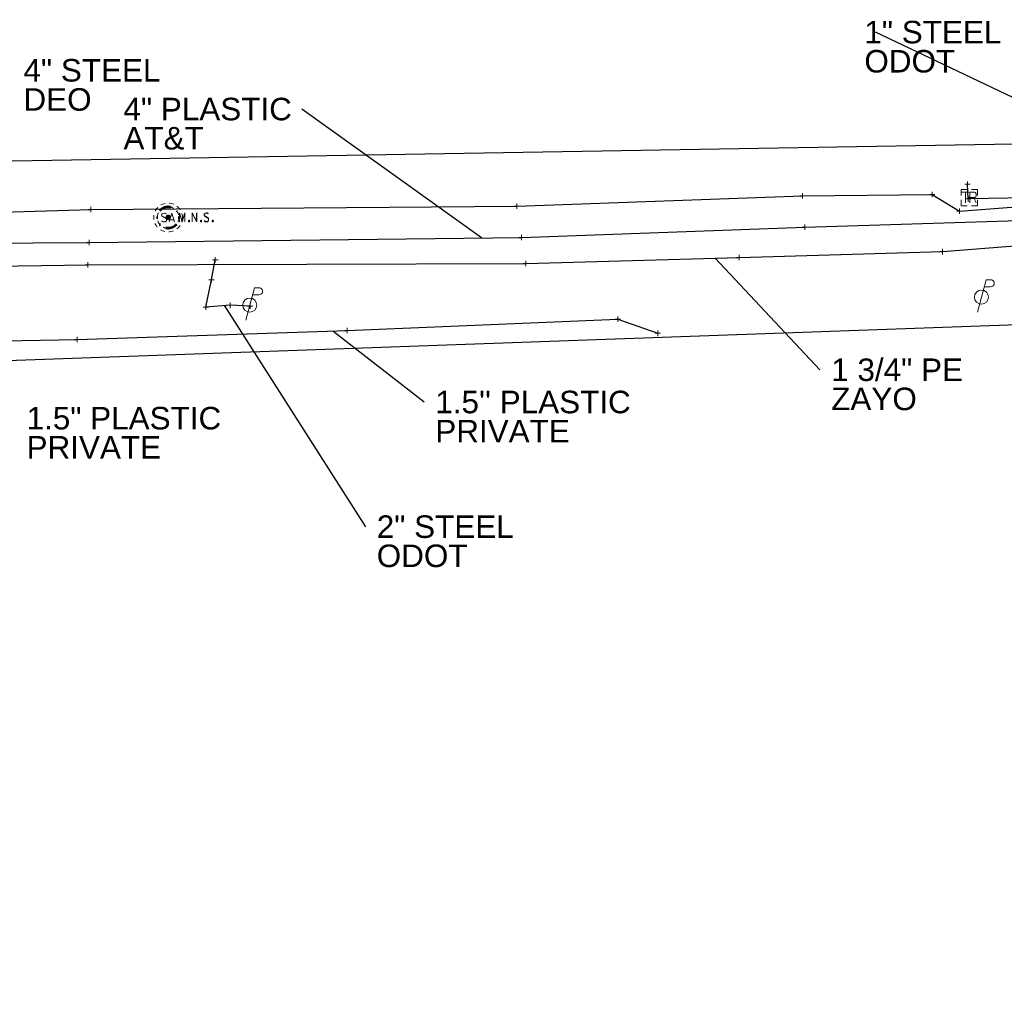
# Model space of a CAD drawing. Header units: feet. Extents: x 2474969 to 2485206, y 498780 to 500682.
# Tile 15 of 69: x 2477488 to 2477670, y 499885 to 500067. Entities that reach past the tile are written whole.
import ezdxf

# ---------------------------------------------------------------- set-up
doc = ezdxf.new("R2010")
doc.units = ezdxf.units.FT
doc.header["$MEASUREMENT"] = 0
for name, pattern in [('DGN Style 1', [0.063228, 0.000105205, -0.063123]), ('DGN Style 2', [0.017105, 0.010263, -0.006842]), ('DGN Style 4', [0.027369, 0.013684, -0.006842, 0, -0.006842]), ('DGN Style 5', [0.011974, 0.005132, -0.006842]), ('DGN Style 6', [6.093386, 0.003204, -1.281469, 2.242571, -1.281469, 0.003204, -1.281469]), ('DGN Style 7', [0.034211, 0.015395, -0.006842, 0.005132, -0.006842]), ('drainage01', [1.6, 0.85, -0.75]), ('interconnectex', [0])]:
    doc.linetypes.add(name, pattern=pattern)
for name, color, linetype in [('GK_Drainage_Nodes', 7, 'Continuous'), ('SG_X_Interconnect_Cable', 7, 'interconnectex'), ('SG_X_PullBox', 7, 'Continuous'), ('SV_P_Control_Cells_Set', 7, 'Continuous'), ('TX_X_10', 7, 'Continuous'), ('UT_X_Electric', 1, 'elecex'), ('UT_X_Electric_Cells', 1, 'Continuous'), ('UT_X_FO', 30, 'foex'), ('UT_X_Gas', 190, 'gasex'), ('UT_X_Sanitary_Cells', 3, 'Continuous'), ('UT_X_Telecom', 30, 'teleex')]:
    doc.layers.add(name, color=color, linetype=linetype)
for name, color, linetype, lineweight in [('GK_Drainage_Nodes (Construction)', 7, 'Continuous', 53), ('SG_X_PullBox (Construction)', 7, 'Continuous', 0), ('UT_X_Sanitary_Cells (Construction)', 3, 'Continuous', 0)]:
    doc.layers.add(name, color=color, linetype=linetype, lineweight=lineweight)
doc.layers.add('SV_X_Shot_Marker (Construction)', color=2, linetype='Continuous', lineweight=0, transparency=0.5)
doc.styles.get("Standard").update_dxf_attribs({"font": 'arial.ttf'})
doc.styles.add('Standard-Linetype-Ex', font='font30.shx')
doc.styles.add('Style-Arial', font='arial.ttf')
doc.linetypes.add('elecex', pattern='A,0.2,-0.1,0.2,-0.1,0.2,-0.1,0.2,-0.1,["E",Standard-Linetype-Ex,S=0.14,R=0,X=0,Y=-0.05],-0.2', length=1.4)
doc.linetypes.add('foex', pattern='A,0.2,-0.1,0.2,-0.1,0.2,-0.1,0.2,-0.1,["FO",Standard-Linetype-Ex,S=0.14,R=0,X=0,Y=-0.05],-0.3', length=1.5)
doc.linetypes.add('gasex', pattern='A,0.2,-0.1,0.2,-0.1,0.2,-0.1,0.2,-0.1,["G",Standard-Linetype-Ex,S=0.14,R=0,X=0,Y=-0.05],-0.25', length=1.45)
doc.linetypes.add('teleex', pattern='A,0.2,-0.1,0.2,-0.1,0.2,-0.1,0.2,-0.1,["T",Standard-Linetype-Ex,S=0.14,R=0,X=0,Y=-0.05],-0.2', length=1.4)
doc.dimstyles.get("Standard").update_dxf_attribs({"dimtxt": 0.18, "dimasz": 0.18, "dimexe": 0.18, "dimexo": 0.0625, "dimgap": 0.09, "dimtad": 0, "dimtih": 1, "dimtoh": 1, "dimdec": 4, "dimzin": 0, "dimdsep": 46, "dimtxsty": 'Standard', "dimcen": 0.09, "dimadec": 0, "dimazin": 0, "dimtfac": 1, "dimtdec": 4, "dimtofl": 0, "dimtmove": 0, "dimatfit": 3, "dimfxl": 1, "dimtolj": 1, "dimtzin": 0, "dimarcsym": 0})

# ---------------------------------------------------------------- blocks, each defined once
blk = doc.blocks.new('SVPT_1013')
at = {"layer": 'SV_X_Shot_Marker (Construction)', "transparency": 33554495}
for p, q in [((-0.025, 0), (0.025, 0)), ((0, 0.025), (0, -0.025))]:
    blk.add_line(p, q, dxfattribs=at)
blk.add_point((0, 0), dxfattribs=at)
blk = doc.blocks.new('SVPT_1014')
at = {"layer": 'SV_X_Shot_Marker (Construction)', "transparency": 33554495}
for p, q in [((-0.025, 0), (0.025, 0)), ((0, 0.025), (0, -0.025))]:
    blk.add_line(p, q, dxfattribs=at)
blk.add_point((0, 0), dxfattribs=at)
blk = doc.blocks.new('SVPT_1015')
at = {"layer": 'SV_X_Shot_Marker (Construction)', "transparency": 33554495}
for p, q in [((-0.025, 0), (0.025, 0)), ((0, 0.025), (0, -0.025))]:
    blk.add_line(p, q, dxfattribs=at)
blk.add_point((0, 0), dxfattribs=at)
blk = doc.blocks.new('SVPT_1016')
at = {"layer": 'SV_X_Shot_Marker (Construction)', "transparency": 33554495}
for p, q in [((-0.025, 0), (0.025, 0)), ((0, 0.025), (0, -0.025))]:
    blk.add_line(p, q, dxfattribs=at)
blk.add_point((0, 0), dxfattribs=at)
blk = doc.blocks.new('MNAILS_3')
at = {"layer": 'SV_P_Control_Cells_Set', "linetype": 'Continuous', "lineweight": 0}
h = blk.add_hatch(color=7, dxfattribs=at)
edge = h.paths.add_edge_path()
edge.add_arc((0, 0), 0.0249, 0, 360)
at = {"layer": 'SV_P_Control_Cells_Set', "color": 7, "linetype": 'Continuous', "lineweight": 0, "flags": 128}
for points in [[(0.1045, -0.04), (0.1045, 0.04), (0.1299, -0.04), (0.1541, 0.04), (0.1541, -0.04)], [(0.223, -0.04), (0.223, 0.04), (0.2644, -0.04), (0.2644, 0.04)], [(0.3718, 0.0343), (0.3707, 0.0356), (0.3691, 0.0368), (0.3641, 0.0387), (0.358, 0.04), (0.3536, 0.04), (0.352, 0.04), (0.3448, 0.0381), (0.3388, 0.0343), (0.3349, 0.0293), (0.3338, 0.0242), (0.3338, 0.0204), (0.3349, 0.0154), (0.3393, 0.011), (0.3696, -0.0079), (0.3724, -0.0104), (0.3735, -0.0129), (0.3746, -0.0167), (0.3746, -0.0205), (0.374, -0.0243), (0.3735, -0.0268), (0.3724, -0.03), (0.3713, -0.0325), (0.3702, -0.0344), (0.3685, -0.0362), (0.3669, -0.0375), (0.3647, -0.0388), (0.363, -0.0394), (0.358, -0.04), (0.3503, -0.04), (0.3454, -0.0388), (0.3382, -0.0344), (0.3338, -0.0306)], [(0.1927, -0.0293), (0.1955, -0.0293), (0.1971, -0.0306), (0.1988, -0.0331), (0.1988, -0.0362), (0.1971, -0.0388), (0.1955, -0.04), (0.1927, -0.04), (0.1911, -0.0388), (0.1894, -0.0362), (0.1894, -0.0331), (0.1911, -0.0306), (0.1927, -0.0293)], [(0.3035, -0.0293), (0.3062, -0.0293), (0.3079, -0.0306), (0.3095, -0.0331), (0.3095, -0.0362), (0.3079, -0.0388), (0.3062, -0.04), (0.3035, -0.04), (0.3018, -0.0388), (0.3002, -0.0362), (0.3002, -0.0331), (0.3018, -0.0306), (0.3035, -0.0293)], [(0.4126, -0.0293), (0.4154, -0.0293), (0.417, -0.0306), (0.4187, -0.0331), (0.4187, -0.0362), (0.417, -0.0388), (0.4154, -0.04), (0.4126, -0.04), (0.411, -0.0388), (0.4093, -0.0362), (0.4093, -0.0331), (0.411, -0.0306), (0.4126, -0.0293)]]:
    blk.add_lwpolyline(points, dxfattribs=at)
blk = doc.blocks.new('MH1D-X-SAN_17')
at = {"layer": 'GK_Drainage_Nodes (Construction)', "color": 254, "linetype": 'DGN Style 6', "lineweight": 53}
blk.add_circle((0, 0), 2, dxfattribs=at)
at = {"layer": 'GK_Drainage_Nodes (Construction)', "color": 6, "linetype": 'DGN Style 1', "lineweight": 53}
blk.add_point((0, 2), dxfattribs=at)
at = {"layer": 'GK_Drainage_Nodes (Construction)', "color": 5, "linetype": 'DGN Style 7', "lineweight": 53}
blk.add_point((0, 0), dxfattribs=at)
at = {"layer": 'GK_Drainage_Nodes (Construction)', "color": 1, "linetype": 'DGN Style 5', "lineweight": 53}
blk.add_point((0, 0), dxfattribs=at)
at = {"layer": 'GK_Drainage_Nodes (Construction)', "color": 2, "linetype": 'DGN Style 4', "lineweight": 53}
blk.add_point((0, 0), dxfattribs=at)
at = {"layer": 'GK_Drainage_Nodes (Construction)', "color": 30, "linetype": 'DGN Style 2', "lineweight": 53}
blk.add_point((0, -2), dxfattribs=at)
at = {"layer": 'UT_X_Sanitary_Cells', "color": 3, "linetype": 'Continuous', "lineweight": 0, "flags": 128}
for points in [[(-0.33, 0.69), (-0.36, 0.71), (-0.4, 0.74), (-0.51, 0.77), (-0.65, 0.8), (-0.75, 0.8), (-0.79, 0.8), (-0.95, 0.76), (-1.09, 0.69), (-1.18, 0.59), (-1.2, 0.48), (-1.2, 0.41), (-1.18, 0.31), (-1.08, 0.22), (-0.38, -0.16), (-0.32, -0.21), (-0.29, -0.26), (-0.27, -0.33), (-0.27, -0.41), (-0.28, -0.48), (-0.29, -0.54), (-0.32, -0.6), (-0.35, -0.65), (-0.37, -0.69), (-0.41, -0.72), (-0.45, -0.75), (-0.5, -0.77), (-0.53, -0.79), (-0.65, -0.8), (-0.82, -0.8), (-0.94, -0.77), (-1.1, -0.69), (-1.2, -0.61)], [(0.21, -0.8), (0.71, 0.8), (1.2, -0.8)], [(1.08, -0.42), (0.34, -0.42)]]:
    blk.add_lwpolyline(points, dxfattribs=at)
at = {"layer": 'UT_X_Sanitary_Cells', "linetype": 'drainage01', "lineweight": 0}
blk.add_circle((0, 0), 2.67, dxfattribs=at)
at = {"layer": 'UT_X_Sanitary_Cells (Construction)', "color": 251, "linetype": 'drainage01', "lineweight": 0}
blk.add_circle((0, 0), 2, dxfattribs=at)
blk = doc.blocks.new('SVPT_1017')
at = {"layer": 'SV_X_Shot_Marker (Construction)', "transparency": 33554495}
for p, q in [((-0.025, 0), (0.025, 0)), ((0, 0.025), (0, -0.025))]:
    blk.add_line(p, q, dxfattribs=at)
blk.add_point((0, 0), dxfattribs=at)
blk = doc.blocks.new('PP_21')
at = {"layer": 'UT_X_Electric_Cells', "color": 1, "linetype": 'Continuous', "lineweight": 0}
for p, q in [((0.0428, 0.16), (-0.0375, -0.14)), ((0.0258, 0.0962), (0.0853, 0.0962)), ((0.0428, 0.16), (0.0853, 0.16))]:
    blk.add_line(p, q, dxfattribs=at)
blk.add_circle((0, 0), 0.065, dxfattribs=at)
at = {"layer": 'UT_X_Electric_Cells', "color": 1, "linetype": 'Continuous', "lineweight": 0, "extrusion": (0, 0, -1)}
blk.add_arc((-0.086, 0.1281), 0.0319, 88.8767, 271.1233, dxfattribs=at)
blk = doc.blocks.new('SVPT_1018')
at = {"layer": 'SV_X_Shot_Marker (Construction)', "transparency": 33554495}
for p, q in [((-0.025, 0), (0.025, 0)), ((0, 0.025), (0, -0.025))]:
    blk.add_line(p, q, dxfattribs=at)
blk.add_point((0, 0), dxfattribs=at)
blk = doc.blocks.new('SVPT_1019')
at = {"layer": 'SV_X_Shot_Marker (Construction)', "transparency": 33554495}
for p, q in [((-0.025, 0), (0.025, 0)), ((0, 0.025), (0, -0.025))]:
    blk.add_line(p, q, dxfattribs=at)
blk.add_point((0, 0), dxfattribs=at)
blk = doc.blocks.new('SVPT_1020')
at = {"layer": 'SV_X_Shot_Marker (Construction)', "transparency": 33554495}
for p, q in [((-0.025, 0), (0.025, 0)), ((0, 0.025), (0, -0.025))]:
    blk.add_line(p, q, dxfattribs=at)
blk.add_point((0, 0), dxfattribs=at)
blk = doc.blocks.new('SVPT_1021')
at = {"layer": 'SV_X_Shot_Marker (Construction)', "transparency": 33554495}
for p, q in [((-0.025, 0), (0.025, 0)), ((0, 0.025), (0, -0.025))]:
    blk.add_line(p, q, dxfattribs=at)
blk.add_point((0, 0), dxfattribs=at)
blk = doc.blocks.new('SVPT_1022')
at = {"layer": 'SV_X_Shot_Marker (Construction)', "transparency": 33554495}
for p, q in [((-0.025, 0), (0.025, 0)), ((0, 0.025), (0, -0.025))]:
    blk.add_line(p, q, dxfattribs=at)
blk.add_point((0, 0), dxfattribs=at)
blk = doc.blocks.new('SVPT_1023')
at = {"layer": 'SV_X_Shot_Marker (Construction)', "transparency": 33554495}
for p, q in [((-0.025, 0), (0.025, 0)), ((0, 0.025), (0, -0.025))]:
    blk.add_line(p, q, dxfattribs=at)
blk.add_point((0, 0), dxfattribs=at)
blk = doc.blocks.new('SVPT_1024')
at = {"layer": 'SV_X_Shot_Marker (Construction)', "transparency": 33554495}
for p, q in [((-0.025, 0), (0.025, 0)), ((0, 0.025), (0, -0.025))]:
    blk.add_line(p, q, dxfattribs=at)
blk.add_point((0, 0), dxfattribs=at)
blk = doc.blocks.new('SVPT_1025')
at = {"layer": 'SV_X_Shot_Marker (Construction)', "transparency": 33554495}
for p, q in [((-0.025, 0), (0.025, 0)), ((0, 0.025), (0, -0.025))]:
    blk.add_line(p, q, dxfattribs=at)
blk.add_point((0, 0), dxfattribs=at)
blk = doc.blocks.new('SVPT_1026')
at = {"layer": 'SV_X_Shot_Marker (Construction)', "transparency": 33554495}
for p, q in [((-0.025, 0), (0.025, 0)), ((0, 0.025), (0, -0.025))]:
    blk.add_line(p, q, dxfattribs=at)
blk.add_point((0, 0), dxfattribs=at)
blk = doc.blocks.new('SVPT_1027')
at = {"layer": 'SV_X_Shot_Marker (Construction)', "transparency": 33554495}
for p, q in [((-0.025, 0), (0.025, 0)), ((0, 0.025), (0, -0.025))]:
    blk.add_line(p, q, dxfattribs=at)
blk.add_point((0, 0), dxfattribs=at)
blk = doc.blocks.new('SVPT_1028')
at = {"layer": 'SV_X_Shot_Marker (Construction)', "transparency": 33554495}
for p, q in [((-0.025, 0), (0.025, 0)), ((0, 0.025), (0, -0.025))]:
    blk.add_line(p, q, dxfattribs=at)
blk.add_point((0, 0), dxfattribs=at)
blk = doc.blocks.new('SVPT_1029')
at = {"layer": 'SV_X_Shot_Marker (Construction)', "transparency": 33554495}
for p, q in [((-0.025, 0), (0.025, 0)), ((0, 0.025), (0, -0.025))]:
    blk.add_line(p, q, dxfattribs=at)
blk.add_point((0, 0), dxfattribs=at)
blk = doc.blocks.new('SVPT_1030')
at = {"layer": 'SV_X_Shot_Marker (Construction)', "transparency": 33554495}
for p, q in [((-0.025, 0), (0.025, 0)), ((0, 0.025), (0, -0.025))]:
    blk.add_line(p, q, dxfattribs=at)
blk.add_point((0, 0), dxfattribs=at)
blk = doc.blocks.new('SVPT_1031')
at = {"layer": 'SV_X_Shot_Marker (Construction)', "transparency": 33554495}
for p, q in [((-0.025, 0), (0.025, 0)), ((0, 0.025), (0, -0.025))]:
    blk.add_line(p, q, dxfattribs=at)
blk.add_point((0, 0), dxfattribs=at)
blk = doc.blocks.new('SVPT_1032')
at = {"layer": 'SV_X_Shot_Marker (Construction)', "transparency": 33554495}
for p, q in [((-0.025, 0), (0.025, 0)), ((0, 0.025), (0, -0.025))]:
    blk.add_line(p, q, dxfattribs=at)
blk.add_point((0, 0), dxfattribs=at)
blk = doc.blocks.new('SVPT_1033')
at = {"layer": 'SV_X_Shot_Marker (Construction)', "transparency": 33554495}
for p, q in [((-0.025, 0), (0.025, 0)), ((0, 0.025), (0, -0.025))]:
    blk.add_line(p, q, dxfattribs=at)
blk.add_point((0, 0), dxfattribs=at)
blk = doc.blocks.new('SIGPB_42')
at = {"layer": 'SG_X_PullBox', "color": 7, "linetype": 'Continuous', "lineweight": 0, "flags": 128}
for points in [[(-0.02, 0.075), (-0.075, 0.075), (-0.075, 0.02)], [(-0.0678, 0.05), (-0.0056, 0.05)], [(-0.0363, 0.05), (-0.0363, -0.05)], [(0.0056, -0.05), (0.0056, 0.05), (0.0434, 0.05), (0.0473, 0.0492), (0.0528, 0.0476), (0.0552, 0.0461), (0.0576, 0.0445), (0.0607, 0.0405), (0.0631, 0.0366), (0.0646, 0.0303), (0.0646, 0.0209), (0.0639, 0.0177), (0.0623, 0.013), (0.0591, 0.0075), (0.056, 0.0051), (0.0536, 0.0035), (0.052, 0.0027), (0.0497, 0.002), (0.0426, 0.0012), (0.0056, 0.0012)], [(0.075, 0.02), (0.075, 0.075), (0.02, 0.075)], [(0.0426, 0.0012), (0.0646, -0.05)], [(-0.075, -0.02), (-0.075, -0.075), (-0.02, -0.075)], [(0.02, -0.075), (0.075, -0.075), (0.075, -0.02)]]:
    blk.add_lwpolyline(points, dxfattribs=at)
at = {"layer": 'SG_X_PullBox (Construction)', "color": 7, "linetype": 'Continuous', "lineweight": 30}
blk.add_point((0, 0), dxfattribs=at)
blk = doc.blocks.new('PP_22')
at = {"layer": 'UT_X_Electric_Cells', "color": 1, "linetype": 'Continuous', "lineweight": 0}
for p, q in [((0.0428, 0.16), (-0.0375, -0.14)), ((0.0258, 0.0963), (0.0853, 0.0963)), ((0.0428, 0.16), (0.0853, 0.16))]:
    blk.add_line(p, q, dxfattribs=at)
blk.add_circle((0, 0), 0.065, dxfattribs=at)
at = {"layer": 'UT_X_Electric_Cells', "color": 1, "linetype": 'Continuous', "lineweight": 0, "extrusion": (0, 0, -1)}
blk.add_arc((-0.086, 0.1281), 0.0319, 88.8767, 271.1233, dxfattribs=at)
blk = doc.blocks.new('SVPT_1058')
at = {"layer": 'SV_X_Shot_Marker (Construction)', "transparency": 33554495}
for p, q in [((-0.025, 0), (0.025, 0)), ((0, 0.025), (0, -0.025))]:
    blk.add_line(p, q, dxfattribs=at)
blk.add_point((0, 0), dxfattribs=at)
blk = doc.blocks.new('SVPT_1059')
at = {"layer": 'SV_X_Shot_Marker (Construction)', "transparency": 33554495}
for p, q in [((-0.025, 0), (0.025, 0)), ((0, 0.025), (0, -0.025))]:
    blk.add_line(p, q, dxfattribs=at)
blk.add_point((0, 0), dxfattribs=at)
blk = doc.blocks.new('TerminatorOpen_0.5')
at = {"color": 0, "linetype": 'ByBlock', "lineweight": -2}
for q in [(-1, 0.25), (-1, 0), (-1, -0.25)]:
    blk.add_line((0, 0), q, dxfattribs=at)
blk = doc.blocks.new('MNAILS_11')
at = {"layer": 'SV_P_Control_Cells_Set', "linetype": 'Continuous', "lineweight": 0}
h = blk.add_hatch(color=7, dxfattribs=at)
edge = h.paths.add_edge_path()
edge.add_arc((0, 0), 0.0249, 0, 360)
at = {"layer": 'SV_P_Control_Cells_Set', "color": 7, "linetype": 'Continuous', "lineweight": 0, "flags": 128}
for points in [[(0.1045, -0.04), (0.1045, 0.04), (0.1299, -0.04), (0.1541, 0.04), (0.1541, -0.04)], [(0.223, -0.04), (0.223, 0.04), (0.2644, -0.04), (0.2644, 0.04)], [(0.3718, 0.0343), (0.3707, 0.0356), (0.3691, 0.0368), (0.3641, 0.0387), (0.358, 0.04), (0.3536, 0.04), (0.352, 0.04), (0.3448, 0.0381), (0.3388, 0.0343), (0.3349, 0.0293), (0.3338, 0.0242), (0.3338, 0.0204), (0.3349, 0.0154), (0.3393, 0.011), (0.3696, -0.0079), (0.3724, -0.0104), (0.3735, -0.0129), (0.3746, -0.0167), (0.3746, -0.0205), (0.374, -0.0243), (0.3735, -0.0268), (0.3724, -0.03), (0.3713, -0.0325), (0.3702, -0.0344), (0.3685, -0.0362), (0.3669, -0.0375), (0.3647, -0.0388), (0.363, -0.0394), (0.358, -0.04), (0.3503, -0.04), (0.3454, -0.0388), (0.3382, -0.0344), (0.3338, -0.0306)], [(0.1927, -0.0293), (0.1955, -0.0293), (0.1971, -0.0306), (0.1988, -0.0331), (0.1988, -0.0362), (0.1971, -0.0388), (0.1955, -0.04), (0.1927, -0.04), (0.1911, -0.0388), (0.1894, -0.0362), (0.1894, -0.0331), (0.1911, -0.0306), (0.1927, -0.0293)], [(0.3035, -0.0293), (0.3062, -0.0293), (0.3079, -0.0306), (0.3095, -0.0331), (0.3095, -0.0362), (0.3079, -0.0388), (0.3062, -0.04), (0.3035, -0.04), (0.3018, -0.0388), (0.3002, -0.0362), (0.3002, -0.0331), (0.3018, -0.0306), (0.3035, -0.0293)], [(0.4126, -0.0293), (0.4154, -0.0293), (0.417, -0.0306), (0.4187, -0.0331), (0.4187, -0.0362), (0.417, -0.0388), (0.4154, -0.04), (0.4126, -0.04), (0.411, -0.0388), (0.4093, -0.0362), (0.4093, -0.0331), (0.411, -0.0306), (0.4126, -0.0293)]]:
    blk.add_lwpolyline(points, dxfattribs=at)

msp = doc.modelspace()

# ---------------------------------------------------------------- linework, layer by layer
at = {"layer": 'SG_X_Interconnect_Cable'}
for points in [[(2477738.18, 500024.71, 1091.31), (2477732.54, 500024.83, 1091.67), (2477722.42, 500025.53, 1092.45), (2477719.75, 500026.14, 1092.25), (2477711.1, 500030.1, 1092.08), (2477705.63, 500033.71, 1092.39), (2477703.92, 500033.76, 1092.43), (2477685.61, 500034.02, 1092.74), (2477663.51, 500033.6, 1093.36), (2477663.37, 500036.32, 1092.93)], [(2477530.53, 500013.79, 1097.33), (2477526.83, 500013.92, 1097.35), (2477522.34, 500013.56, 1097.28), (2477523.4, 500018.64, 1097.68), (2477524.1, 500022.36, 1096.97)]]:
    msp.add_polyline3d(points, dxfattribs=at)
at = {"layer": 'TX_X_10'}
msp.add_polyline3d([(2477827.64, 499681.52, 1092.86), (2477949.72, 499146.7, 1092.86), (2477922.88, 499138.86, 1092.7), (2477733.45, 499991.27, 721.25), (2477702.14, 500011.38, -1996.21), (2477471.63, 500003.18, -7103.1), (2477455.38, 499979.67, -3002.26), (2477456.01, 499959.63, -3459.86), (2477427.91, 499958, -1999.81), (2477426.17, 500009.09, 1100.93), (2477438.24, 500028.74, 0), (2477461.04, 500040.21, -1920.11), (2477733.8, 500044.87, -20409.69), (2477744.2, 500042.91, -20837.68), (2477748.69, 500034.59, -20614.76)], close=True, dxfattribs=at)
at = {"layer": 'UT_X_Electric', "flags": 128}
msp.add_lwpolyline([(2477467.51, 500007.76), (2477471.36, 500007.11), (2477498.5, 500007.61), (2477548.53, 500009.26), (2477598.65, 500011.35), (2477606.01, 500008.74)], dxfattribs=at)
at = {"layer": 'UT_X_FO', "flags": 128}
msp.add_lwpolyline([(2477445.71, 500003.52), (2477447.54, 500005.01), (2477464.86, 500020.86), (2477474.64, 500021.04), (2477500.5, 500021.42), (2477581.61, 500021.67), (2477621.1, 500022.75), (2477658.76, 500023.85), (2477681.53, 500025.68), (2477681.41, 500025.72), (2477702.49, 500025.89), (2477709.91, 500024.45), (2477726, 500016.08), (2477730.71, 500013.35), (2477738.5, 500010.96), (2477747.69, 500012.72), (2477774.05, 500017.77), (2477774.24, 500017.79)], dxfattribs=at)
at = {"layer": 'UT_X_Gas', "flags": 128}
msp.add_lwpolyline([(2477465.98, 500030.6), (2477501.03, 500031.65), (2477579.94, 500032.26), (2477632.83, 500034.18), (2477656.84, 500034.44), (2477661.86, 500031.36), (2477685.96, 500033.21), (2477718.52, 500033.12), (2477728.79, 500026.85), (2477737.42, 500017.65), (2477742.51, 500012.41)], dxfattribs=at)
at = {"layer": 'UT_X_Telecom', "flags": 128}
msp.add_lwpolyline([(2477434.31, 499977.67), (2477434.98, 499978.24), (2477432.6, 499983.62), (2477432.1, 499992.09), (2477432.73, 499996.74), (2477435.73, 500003.91), (2477440.62, 500011.8), (2477446.58, 500018.86), (2477454.77, 500023.54), (2477455.68, 500023.73), (2477469.63, 500025.37), (2477500.76, 500025.57), (2477580.79, 500026.47), (2477633.23, 500028.4), (2477680.74, 500029.85), (2477700.25, 500030.01), (2477711.97, 500031.24), (2477719.01, 500031.54), (2477729.92, 500031.07), (2477772.17, 500031.63), (2477776.76, 500031.35), (2477784.17, 500030.94), (2477817.56, 500029.3), (2477817.82, 500029.19), (2477824.61, 500028.75), (2477833.47, 500029.96), (2477861.2, 500030.07), (2477902.38, 500030.2), (2477922.47, 500030.77), (2477939.12, 500031.39), (2477954.41, 500040.47)], dxfattribs=at)

# ---------------------------------------------------------------- block references
at = {"layer": 'GK_Drainage_Nodes', "color": 30, "linetype": 'DGN Style 2', "lineweight": 53}
msp.add_blockref('MH1D-X-SAN_17', (2477515.36, 500030.17, 1097.33), dxfattribs=at)
at = {"layer": 'SG_X_PullBox', "color": 7, "linetype": 'Continuous', "lineweight": 0, "xscale": 20, "yscale": 20, "zscale": 20}
msp.add_blockref('SIGPB_42', (2477663.7, 500033.86, 1093.22), dxfattribs=at)
at = {"layer": 'SV_P_Control_Cells_Set', "color": 7, "linetype": 'Continuous', "lineweight": 0, "xscale": 20, "yscale": 20, "zscale": 20}
for name, p in [('MNAILS_3', (2477515.36, 500030.17, 1097.33)), ('MNAILS_11', (2477515.37, 500030.24, 1097.27))]:
    msp.add_blockref(name, p, dxfattribs=at)
at = {"layer": 'SV_X_Shot_Marker (Construction)', "transparency": 33554495, "xscale": 20, "yscale": 20, "zscale": 20}
for name, p in [('SVPT_1059', (2477663.37, 500036.32, 1092.93)), ('SVPT_1030', (2477632.83, 500034.18, 1094.3)), ('SVPT_1031', (2477656.84, 500034.44, 1093.63)), ('SVPT_1058', (2477663.51, 500033.6, 1093.36)), ('SVPT_1016', (2477501.03, 500031.65, 1097.71)), ('SVPT_1024', (2477579.94, 500032.26, 1095.4)), ('SVPT_1032', (2477661.86, 500031.36, 1093.48)), ('SVPT_1029', (2477633.23, 500028.4, 1094.45)), ('SVPT_1015', (2477500.76, 500025.57, 1098.24)), ('SVPT_1025', (2477580.79, 500026.47, 1095.33)), ('SVPT_1033', (2477658.76, 500023.85, 1094.01)), ('SVPT_1021', (2477524.1, 500022.36, 1096.97)), ('SVPT_1028', (2477621.1, 500022.75, 1094.81)), ('SVPT_1014', (2477500.5, 500021.42, 1098.17)), ('SVPT_1023', (2477581.61, 500021.67, 1095.23)), ('SVPT_1020', (2477523.4, 500018.64, 1097.68)), ('SVPT_1019', (2477522.34, 500013.56, 1097.28)), ('SVPT_1018', (2477526.83, 500013.92, 1097.35)), ('SVPT_1017', (2477530.53, 500013.79, 1097.33)), ('SVPT_1026', (2477598.65, 500011.35, 1095.47)), ('SVPT_1022', (2477548.53, 500009.26, 1096.2)), ('SVPT_1013', (2477498.5, 500007.61, 1096.13)), ('SVPT_1027', (2477606.01, 500008.74, 1095.76))]:
    msp.add_blockref(name, p, dxfattribs=at)
at = {"layer": 'UT_X_Electric_Cells', "color": 1, "linetype": 'Continuous', "lineweight": 0, "xscale": 20, "yscale": 20, "zscale": 20}
for name, p in [('PP_21', (2477530.48, 500013.96, 1096.97)), ('PP_22', (2477665.94, 500015.44, 1094.6))]:
    msp.add_blockref(name, p, dxfattribs=at)

# ---------------------------------------------------------------- texts
at = {"layer": 'Defpoints', "color": 7, "attachment_point": 1, "line_spacing_factor": 0.776524, "style": 'Style-Arial'}
for s, insert, char_height, rotation in [('1" STEEL\\PODOT', (2477644.27, 500066.57, 1092.39), 4.167, 360), ('4" STEEL\\PDEO', (2477488.58, 500059.5, 0), 4.167, 360), ('4" PLASTIC \\PAT&T', (2477507.1, 500052.33, 2200.36), 4.1671, 0), ('1 3/4" PE\\PZAYO', (2477638.13, 500004.08, 1094.85), 4.167, 360), ('1.5" PLASTIC\\PPRIVATE', (2477489.16, 499995.12, 1097.61), 4.1671, 0)]:
    msp.add_mtext(s, dxfattribs=dict(at, insert=insert, char_height=char_height, rotation=rotation))
for s, insert, char_height in [("1.5'' PLASTIC\\PPRIVATE", (2477564.83, 499998.11, 1096.19), 4.1671), ('2" STEEL\\PODOT', (2477553.99, 499975.04, 1097.34), 4.167)]:
    msp.add_mtext(s, dxfattribs=dict(at, insert=insert, char_height=char_height))

# ---------------------------------------------------------------- leaders
at = {"layer": 'Defpoints'}
for points in [[(2477704.49, 500036.79, 1092.39), (2477646.36, 500064.48, 1092.39)], [(2477573.38, 500026.38, 1095.6), (2477540.15, 500050.25, 1095.6)], [(2477616.67, 500022.63, 1094.85), (2477636.04, 500002, 1094.85)], [(2477525.83, 500013.84, 1097.34), (2477551.91, 499972.95, 1097.34)], [(2477545.89, 500009.17, 1096.19), (2477562.75, 499996.03, 1096.19)]]:
    msp.add_leader(points, dimstyle='Standard', override={"dimscale": 0, "dimtxt": 0.208348, "dimasz": 0.208348, "dimgap": 0.104174, "dimtad": 0, "dimtxsty": 'Style-Arial', "dimldrblk": 'TerminatorOpen_0.5'}, dxfattribs=at)

doc.saveas('drawing.dxf')
